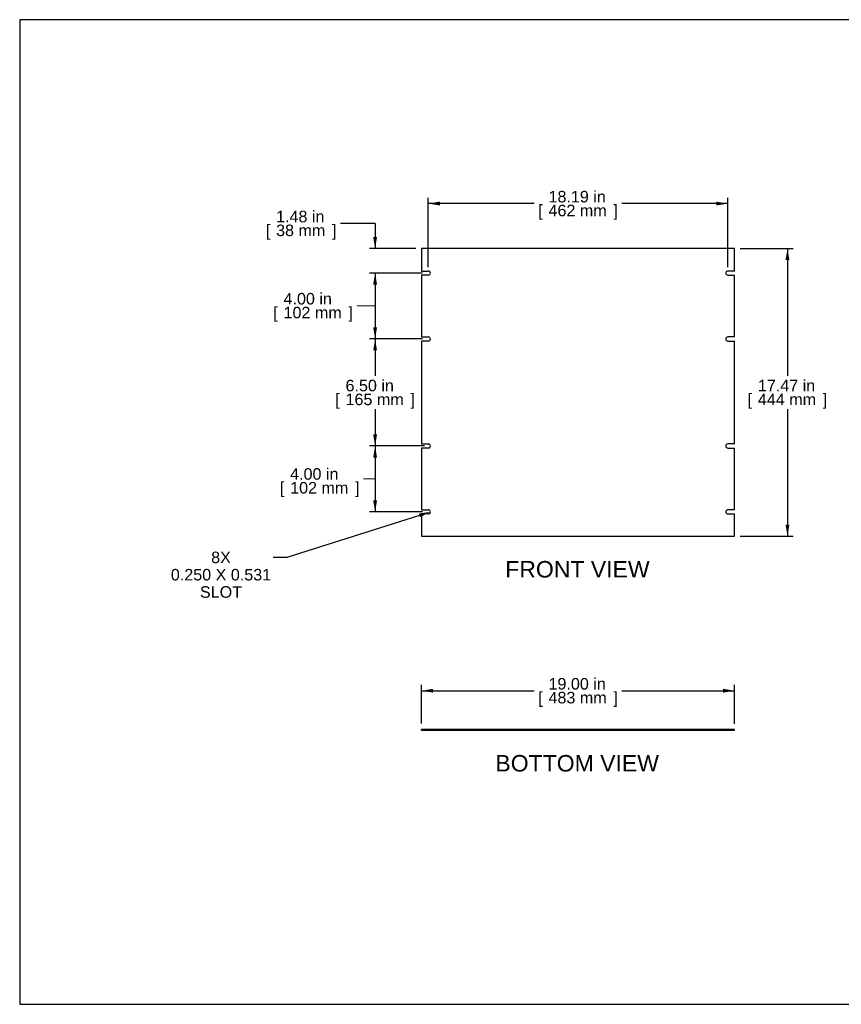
# Model space of a CAD drawing. Header units: inches. Extents: x 0 to 80, y 0 to 59.8.
# Tile 1 of 11: x 0 to 49.9, y 0 to 59.8. Entities that reach past the tile are written whole.
import ezdxf
from ezdxf import colors
from ezdxf.entities.mleader import LeaderData, LeaderLine
from ezdxf.enums import TextEntityAlignment as Align
from ezdxf.math import Vec2, Vec3

# ---------------------------------------------------------------- set-up
doc = ezdxf.new("R2010")
doc.units = ezdxf.units.IN
doc.header["$MEASUREMENT"] = 0
doc.layers.add('COM41763', color=7, linetype='Continuous')
doc.layers.add('Default', color=7, linetype='Continuous')
doc.styles.add('SEACAD_Arial', font='arial.ttf')
doc.dimstyles.new('WEB', dxfattribs={"dimtxt": 0.7, "dimasz": 0.7, "dimexe": 0.35, "dimexo": 0.35, "dimgap": 0.35, "dimtad": 0, "dimtih": 1, "dimtoh": 1, "dimzin": 4, "dimdsep": 46, "dimtxsty": 'SEACAD_Arial', "dimblk1": '_SE_FILLED', "dimblk2": '_SE_FILLED', "dimsah": 1, "dimcen": 0.35, "dimadec": 0, "dimazin": 0, "dimtfac": 1, "dimtofl": 0, "dimtmove": 0, "dimatfit": 3, "dimfxl": 1, "dimtolj": 1, "dimtzin": 4, "dimarcsym": 0})

# ---------------------------------------------------------------- blocks, each defined once
blk = doc.blocks.new('SE2')
at = {"layer": 'COM41763', "color": 7, "linetype": 'Continuous'}
for p, q in [((43.404, 45.883), (24.404, 45.883)), ((24.404, 45.883), (24.404, 44.524)), ((43.404, 44.524), (43.404, 45.883)), ((24.404, 44.524), (24.81, 44.524)), ((24.404, 44.274), (24.404, 40.524)), ((24.81, 44.274), (24.404, 44.274)), ((43.404, 44.524), (42.998, 44.524)), ((42.998, 44.274), (43.404, 44.274)), ((43.404, 40.524), (43.404, 44.274)), ((24.404, 40.524), (24.81, 40.524)), ((24.404, 40.274), (24.404, 34.024)), ((24.81, 40.274), (24.404, 40.274)), ((43.404, 40.524), (42.998, 40.524)), ((42.998, 40.274), (43.404, 40.274)), ((43.404, 34.024), (43.404, 40.274)), ((24.404, 34.024), (24.811, 34.024)), ((24.404, 33.774), (24.404, 30.024)), ((24.811, 33.774), (24.404, 33.774)), ((43.404, 34.024), (42.997, 34.024)), ((42.997, 33.774), (43.404, 33.774)), ((43.404, 30.024), (43.404, 33.774)), ((24.404, 30.024), (24.81, 30.024)), ((43.404, 30.024), (42.998, 30.024)), ((24.404, 29.774), (24.404, 28.415)), ((24.81, 29.774), (24.404, 29.774)), ((42.998, 29.774), (43.404, 29.774)), ((43.404, 28.415), (43.404, 29.774)), ((24.404, 28.415), (43.404, 28.415))]:
    blk.add_line(p, q, dxfattribs=at)
for centre, start, end in [((24.81, 44.399), 270, 90), ((42.998, 44.399), 90, 270), ((24.81, 40.399), 270, 90), ((42.998, 40.399), 90, 270), ((24.81, 33.899), 270.2572, 89.7428), ((42.998, 33.899), 90.2572, 269.7428), ((24.81, 29.899), 270, 90), ((42.998, 29.899), 90, 270)]:
    blk.add_arc(centre, 0.125, start, end, dxfattribs=at)
blk = doc.blocks.new('SE3')
at = {"layer": 'COM41763', "color": 7, "linetype": 'Continuous'}
for p, q in [((24.404, 16.708), (43.404, 16.708)), ((24.404, 16.636), (24.404, 16.708)), ((24.404, 16.636), (43.404, 16.636)), ((43.404, 16.636), (43.404, 16.708))]:
    blk.add_line(p, q, dxfattribs=at)
blk = doc.blocks.new('DMBLK170')
at = {"layer": 'Default', "linetype": 'Continuous', "transparency": 16777216}
for points in [[(25.51, 48.735), (24.81, 48.618), (25.51, 48.502)], [(42.298, 48.735), (42.298, 48.502), (42.998, 48.618)]]:
    blk.add_hatch(color=7, dxfattribs=at).paths.add_polyline_path(points)
at = {"layer": 'Default', "color": 7, "linetype": 'Continuous', "transparency": 16777216}
for p, q in [((24.81, 44.749), (24.81, 48.968)), ((31.239, 48.618), (24.81, 48.618)), ((42.998, 48.618), (36.569, 48.618)), ((42.998, 44.749), (42.998, 48.968))]:
    blk.add_line(p, q, dxfattribs=at)
at = {"layer": 'Default', "color": 7, "linetype": 'Continuous', "transparency": 16777216, "style": 'SEACAD_Arial'}
for s, p in [('18.19 in', (32.108, 49.388)), ('[', (31.484, 48.548)), ('462 mm', (32.108, 48.548)), (']', (36.05, 48.548))]:
    blk.add_text(s, height=0.7, dxfattribs=at).set_placement(p, align=Align.TOP_LEFT)
blk = doc.blocks.new('_SE_FILLED')
at = {"color": 0}
blk.add_line((0, 0), (-1, 0), dxfattribs=at)
blk.add_solid([(0, 0), (-1, -0.1665), (-1, 0.1665), (0, 0)], dxfattribs=at)
blk = doc.blocks.new('DMBLK171')
at = {"layer": 'Default', "linetype": 'Continuous', "transparency": 16777216}
for points in [[(21.463, 46.583), (21.58, 45.883), (21.697, 46.583)], [(21.463, 43.699), (21.697, 43.699), (21.58, 44.399)]]:
    blk.add_hatch(color=7, dxfattribs=at).paths.add_polyline_path(points)
at = {"layer": 'Default', "color": 7, "linetype": 'Continuous', "transparency": 16777216}
for p, q in [((21.58, 47.412), (19.48, 47.412)), ((21.58, 47.412), (21.58, 45.883)), ((24.054, 45.883), (21.23, 45.883)), ((24.46, 44.399), (21.23, 44.399)), ((21.58, 44.399), (21.58, 42.999))]:
    blk.add_line(p, q, dxfattribs=at)
at = {"layer": 'Default', "color": 7, "linetype": 'Continuous', "transparency": 16777216, "style": 'SEACAD_Arial'}
for s, p in [('1.48 in', (15.567, 48.182)), ('[', (14.944, 47.342)), ('38 mm', (15.567, 47.342)), (']', (18.961, 47.342))]:
    blk.add_text(s, height=0.7, dxfattribs=at).set_placement(p, align=Align.TOP_LEFT)
blk = doc.blocks.new('DMBLK172')
at = {"layer": 'Default', "linetype": 'Continuous', "transparency": 16777216}
for points in [[(21.463, 43.699), (21.697, 43.699), (21.58, 44.399)], [(21.463, 41.099), (21.58, 40.399), (21.697, 41.099)]]:
    blk.add_hatch(color=7, dxfattribs=at).paths.add_polyline_path(points)
at = {"layer": 'Default', "color": 7, "linetype": 'Continuous', "transparency": 16777216}
for p, q in [((24.46, 44.399), (21.23, 44.399)), ((21.58, 44.399), (21.58, 40.399)), ((21.58, 42.399), (20.481, 42.405)), ((24.46, 40.399), (21.23, 40.399))]:
    blk.add_line(p, q, dxfattribs=at)
at = {"layer": 'Default', "color": 7, "linetype": 'Continuous', "transparency": 16777216, "style": 'SEACAD_Arial'}
for s, p in [('4.00 in', (16.021, 43.191)), ('[', (15.397, 42.351)), ('102 mm', (16.021, 42.351)), (']', (19.962, 42.351))]:
    blk.add_text(s, height=0.7, dxfattribs=at).set_placement(p, align=Align.TOP_LEFT)
blk = doc.blocks.new('DMBLK173')
at = {"layer": 'Default', "linetype": 'Continuous', "transparency": 16777216}
for points in [[(21.463, 39.699), (21.697, 39.699), (21.58, 40.399)], [(21.463, 34.599), (21.58, 33.899), (21.697, 34.599)]]:
    blk.add_hatch(color=7, dxfattribs=at).paths.add_polyline_path(points)
at = {"layer": 'Default', "color": 7, "linetype": 'Continuous', "transparency": 16777216}
for p, q in [((24.46, 40.399), (21.23, 40.399)), ((21.58, 40.399), (21.58, 38.164)), ((21.58, 36.134), (21.58, 33.899)), ((24.585, 33.899), (21.23, 33.899))]:
    blk.add_line(p, q, dxfattribs=at)
at = {"layer": 'Default', "color": 7, "linetype": 'Continuous', "transparency": 16777216, "style": 'SEACAD_Arial'}
for s, p in [('6.50 in', (19.784, 37.919)), ('[', (19.16, 37.079)), ('165 mm', (19.784, 37.079)), (']', (23.726, 37.079))]:
    blk.add_text(s, height=0.7, dxfattribs=at).set_placement(p, align=Align.TOP_LEFT)
blk = doc.blocks.new('DMBLK174')
at = {"layer": 'Default', "linetype": 'Continuous', "transparency": 16777216}
for points in [[(21.463, 33.199), (21.697, 33.199), (21.58, 33.899)], [(21.463, 30.599), (21.58, 29.899), (21.697, 30.599)]]:
    blk.add_hatch(color=7, dxfattribs=at).paths.add_polyline_path(points)
at = {"layer": 'Default', "color": 7, "linetype": 'Continuous', "transparency": 16777216}
for p, q in [((24.585, 33.899), (21.23, 33.899)), ((21.58, 33.899), (21.58, 29.899)), ((21.58, 31.899), (20.88, 31.875)), ((24.46, 29.899), (21.23, 29.899))]:
    blk.add_line(p, q, dxfattribs=at)
at = {"layer": 'Default', "color": 7, "linetype": 'Continuous', "transparency": 16777216, "style": 'SEACAD_Arial'}
for s, p in [('4.00 in', (16.42, 32.552)), ('[', (15.796, 31.712)), ('102 mm', (16.42, 31.712)), (']', (20.361, 31.712))]:
    blk.add_text(s, height=0.7, dxfattribs=at).set_placement(p, align=Align.TOP_LEFT)
blk = doc.blocks.new('DMBLK175')
at = {"layer": 'Default', "linetype": 'Continuous', "transparency": 16777216}
for points in [[(46.733, 45.183), (46.617, 45.883), (46.5, 45.183)], [(46.733, 29.115), (46.5, 29.115), (46.617, 28.415)]]:
    blk.add_hatch(color=7, dxfattribs=at).paths.add_polyline_path(points)
at = {"layer": 'Default', "color": 7, "linetype": 'Continuous', "transparency": 16777216}
for p, q in [((43.754, 45.883), (46.967, 45.883)), ((46.617, 45.883), (46.617, 38.164)), ((46.617, 36.134), (46.617, 28.415)), ((43.754, 28.415), (46.967, 28.415))]:
    blk.add_line(p, q, dxfattribs=at)
at = {"layer": 'Default', "color": 7, "linetype": 'Continuous', "transparency": 16777216, "style": 'SEACAD_Arial'}
for s, p in [('17.47 in', (44.821, 37.919)), ('[', (44.197, 37.079)), ('444 mm', (44.821, 37.079)), (']', (48.762, 37.079))]:
    blk.add_text(s, height=0.7, dxfattribs=at).set_placement(p, align=Align.TOP_LEFT)
blk = doc.blocks.new('DMBLK176')
at = {"layer": 'Default', "linetype": 'Continuous', "transparency": 16777216}
for points in [[(25.104, 19.157), (24.404, 19.04), (25.104, 18.923)], [(42.704, 19.157), (42.704, 18.923), (43.404, 19.04)]]:
    blk.add_hatch(color=7, dxfattribs=at).paths.add_polyline_path(points)
at = {"layer": 'Default', "color": 7, "linetype": 'Continuous', "transparency": 16777216}
for p, q in [((24.404, 17.058), (24.404, 19.39)), ((43.404, 17.022), (43.404, 19.39)), ((24.404, 19.04), (31.239, 19.04)), ((36.569, 19.04), (43.404, 19.04))]:
    blk.add_line(p, q, dxfattribs=at)
at = {"layer": 'Default', "color": 7, "linetype": 'Continuous', "transparency": 16777216, "style": 'SEACAD_Arial'}
for s, p in [('19.00 in', (32.108, 19.81)), ('[', (31.484, 18.97)), ('483 mm', (32.108, 18.97)), (']', (36.05, 18.97))]:
    blk.add_text(s, height=0.7, dxfattribs=at).set_placement(p, align=Align.TOP_LEFT)

msp = doc.modelspace()

# ---------------------------------------------------------------- linework, layer by layer
at = {"layer": 'Default', "color": 7, "linetype": 'Continuous'}
for p, q in [((80, 59.783), (0, 59.783)), ((0, 59.783), (0, 0)), ((0, 0), (80, 0))]:
    msp.add_line(p, q, dxfattribs=at)

# ---------------------------------------------------------------- block references
at = {"layer": 'Default'}
for name in ['SE2', 'SE3']:
    msp.add_blockref(name, (0, 0), dxfattribs=at)

# ---------------------------------------------------------------- texts
at = {"layer": 'Default', "color": 7, "linetype": 'Continuous', "style": 'SEACAD_Arial'}
for s, p in [('FRONT VIEW', (29.48, 26.915)), ('BOTTOM VIEW', (28.882, 15.136))]:
    msp.add_text(s, height=1, dxfattribs=at).set_placement(p, align=Align.TOP_LEFT)

# ---------------------------------------------------------------- dimensions: what is measured, and where the dimension line sits
at = {"layer": 'Default', "color": 7, "linetype": 'Continuous'}
dim = msp.add_linear_dim(base=(24.81, 48.618), p1=(42.998, 44.399), p2=(24.81, 44.399), text='\\A1;<>', dimstyle='WEB', override={"dimpost": '\\X'}, dxfattribs=at)
dim.commit()
dim.dimension.update_dxf_attribs({"geometry": 'DMBLK170', "text_midpoint": (33.904, 48.618), "dimtype": 160})
for base, p1, p2, angle, picture, middle, dimtype in [((21.58, 44.399), (24.404, 45.883), (24.81, 44.399), 90, 'DMBLK171', (19.48, 47.412), 160), ((46.617, 45.883), (43.404, 45.883), (43.404, 28.415), 270, 'DMBLK175', (46.617, 37.149), 161), ((21.58, 44.399), (24.81, 44.399), (24.81, 40.399), 270, 'DMBLK172', (17.816, 42.421), 161), ((21.58, 33.899), (24.81, 40.399), (24.935, 33.899), 90, 'DMBLK173', (21.58, 37.149), 160), ((21.58, 29.899), (24.935, 33.899), (24.81, 29.899), 90, 'DMBLK174', (18.216, 31.782), 160), ((24.404, 19.04), (24.404, 16.708), (43.404, 16.672), 359.89144, 'DMBLK176', (33.904, 19.04), 161)]:
    dim = msp.add_linear_dim(base=base, p1=p1, p2=p2, angle=angle, text='\\A1;<>', dimstyle='WEB', override={"dimpost": '\\X'}, dxfattribs=at)
    dim.commit()
    dim.dimension.update_dxf_attribs({"geometry": picture, "text_midpoint": middle, "dimtype": dimtype})

# ---------------------------------------------------------------- leaders
ml = msp.add_multileader_mtext('Standard', dxfattribs=at)
ml.set_content('\\pxsm0.9;{\\fArial|c0|p34;\\W1.;8X\\P0.250 X 0.531\\PSLOT\\P}', color=7)
ml.set_leader_properties(linetype='ByLayer')
ml.build(insert=Vec2(0, 0))
ml.multileader.update_dxf_attribs({"dogleg_length": 0.819, "arrow_head_size": 0.7})
ctx = ml.context
ctx.base_point, ctx.char_height, ctx.arrow_head_size, ctx.landing_gap_size = Vec3(12.132, 27.485), 0.7, 0.7, 0.245
notes = []
notes.append((ctx, [(0, (1, 1, 0), (16.218, 27.128), (-1, 0), 0.819, [(0, [(24.935, 29.899)], 0, [])])]))
ctx.mtext.insert, ctx.mtext.alignment = Vec3(12.222, 27.485), 2
for ctx, leaders in notes:
    for number, flags, end, landing, length, lines in leaders:
        leader = LeaderData()
        leader.index, (leader.has_last_leader_line, leader.has_dogleg_vector, leader.attachment_direction) = number, flags
        leader.last_leader_point, leader.dogleg_vector, leader.dogleg_length = Vec3(end), Vec3(landing), length
        for number, points, colour, breaks in lines:
            line = LeaderLine()
            line.index, line.vertices, line.color, line.breaks = number, Vec3.list(points), colors.encode_raw_color(colour), breaks
            leader.lines.append(line)
        ctx.leaders.append(leader)

doc.saveas('drawing.dxf')
